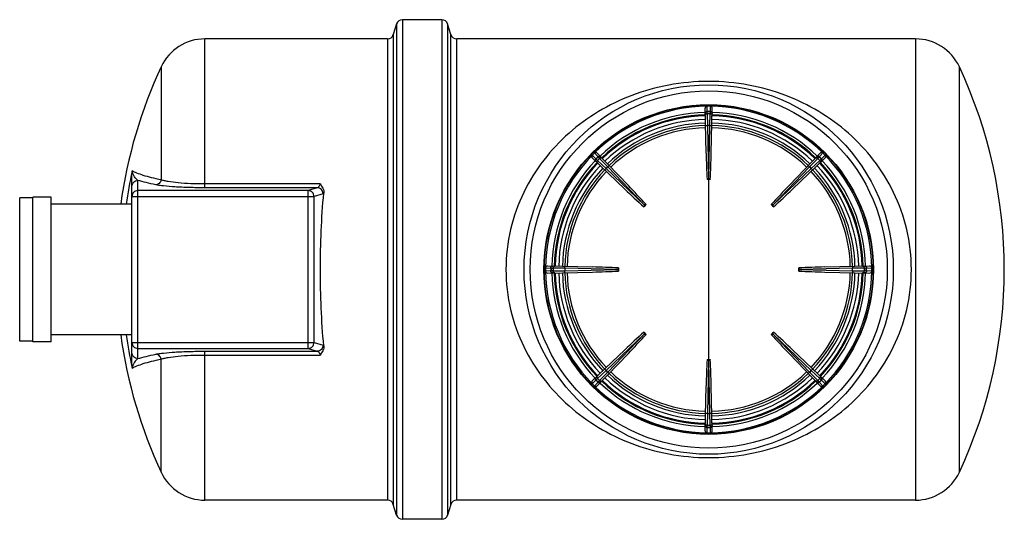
# Model space of a CAD drawing. Header units: millimetres. Extents: x 0 to 297, y 0 to 210.
# Tile 3 of 6: x 125 to 174, y 80 to 104. Entities that reach past the tile are written whole.
import ezdxf

# ---------------------------------------------------------------- set-up
doc = ezdxf.new("R2010")
doc.units = ezdxf.units.MM
doc.header["$LTSCALE"] = 16.335
doc.layers.get('0').update_dxf_attribs({"linetype": 'CONTINUOUS'})
doc.layers.add('AXES_REF', color=7, linetype='CONTINUOUS')

msp = doc.modelspace()

# ---------------------------------------------------------------- linework, layer by layer
at = {"color": 9, "linetype": 'Continuous'}
for p, q in [((143.771, 104.484), (143.771, 79.659)), ((145.731, 104.484), (145.731, 79.659)), ((143.485, 104.274), (143.485, 79.869)), ((146.017, 104.274), (146.017, 79.869)), ((133.951, 96.133), (133.951, 103.531)), ((143.031, 103.531), (143.031, 80.611)), ((143.317, 103.741), (143.317, 80.402)), ((146.185, 80.402), (146.185, 103.741)), ((146.471, 80.611), (146.471, 103.531)), ((169.291, 103.531), (169.291, 80.611)), ((131.776, 102.146), (131.776, 96.524)), ((171.466, 81.997), (171.466, 102.146)), ((158.927, 99.909), (158.921, 100.18)), ((159.075, 99.923), (159.075, 99.909)), ((158.929, 99.811), (158.941, 99.228)), ((159.061, 99.228), (159.072, 99.811)), ((158.845, 99.226), (158.941, 99.228)), ((158.941, 99.228), (158.998, 96.608)), ((159.004, 96.608), (159.061, 99.228)), ((159.061, 99.228), (159.157, 99.226)), ((153.477, 97.494), (153.211, 97.749)), ((153.324, 97.862), (153.579, 97.595)), ((153.477, 97.494), (153.898, 97.09)), ((153.983, 97.175), (153.579, 97.595)), ((164.423, 97.595), (164.019, 97.175)), ((164.104, 97.09), (164.524, 97.494)), ((164.423, 97.595), (164.678, 97.862)), ((164.791, 97.749), (164.524, 97.494)), ((153.831, 97.02), (153.898, 97.09)), ((153.898, 97.09), (155.791, 95.277)), ((153.983, 97.175), (154.052, 97.241)), ((155.795, 95.281), (153.983, 97.175)), ((164.019, 97.175), (162.206, 95.281)), ((162.21, 95.277), (164.104, 97.09)), ((163.95, 97.241), (164.019, 97.175)), ((164.104, 97.09), (164.17, 97.02)), ((130.621, 87.641), (130.621, 96.501)), ((159.004, 96.608), (158.998, 96.608)), ((159.001, 87.593), (159.001, 96.55)), ((139.091, 95.994), (130.621, 95.994)), ((139.674, 96.321), (133.951, 96.321)), ((139.538, 96.133), (133.951, 96.133)), ((139.538, 96.133), (139.091, 95.994)), ((139.091, 88.149), (139.091, 95.994)), ((130.321, 95.695), (139.38, 95.695)), ((139.827, 95.834), (139.38, 95.695)), ((139.38, 88.448), (139.38, 95.695)), ((155.795, 95.281), (155.791, 95.277)), ((162.21, 95.277), (162.206, 95.281)), ((151.149, 92.146), (151.163, 92.145)), ((151.844, 92.132), (151.261, 92.143)), ((151.844, 92.132), (151.846, 92.228)), ((154.465, 92.074), (151.844, 92.132)), ((151.844, 92.011), (154.465, 92.069)), ((154.465, 92.074), (154.465, 92.069)), ((166.158, 92.132), (163.537, 92.074)), ((163.537, 92.069), (163.537, 92.074)), ((163.537, 92.069), (166.158, 92.011)), ((166.156, 92.228), (166.158, 92.132)), ((166.741, 92.143), (166.158, 92.132)), ((166.741, 92.143), (167.109, 92.151)), ((151.163, 91.998), (150.892, 91.992)), ((151.261, 92), (151.844, 92.011)), ((151.846, 91.915), (151.844, 92.011)), ((166.158, 92.011), (166.156, 91.915)), ((166.158, 92.011), (166.741, 92)), ((167.109, 91.992), (166.741, 92)), ((155.791, 88.866), (153.898, 87.053)), ((153.983, 86.968), (155.795, 88.862)), ((155.791, 88.866), (155.795, 88.862)), ((162.206, 88.862), (162.21, 88.866)), ((162.206, 88.862), (164.019, 86.968)), ((164.104, 87.053), (162.21, 88.866)), ((130.321, 88.448), (139.38, 88.448)), ((130.621, 88.149), (139.091, 88.149)), ((139.091, 88.149), (139.538, 88.01)), ((139.38, 88.448), (139.827, 88.308)), ((133.951, 80.611), (133.951, 88.01)), ((133.951, 88.01), (139.538, 88.01)), ((133.951, 87.822), (139.674, 87.822)), ((131.776, 81.997), (131.776, 87.619)), ((158.998, 87.535), (158.941, 84.915)), ((158.998, 87.535), (159.004, 87.535)), ((159.061, 84.915), (159.004, 87.535)), ((153.898, 87.053), (153.477, 86.649)), ((153.579, 86.548), (153.983, 86.968)), ((153.898, 87.053), (153.831, 87.123)), ((154.052, 86.902), (153.983, 86.968)), ((164.019, 86.968), (163.95, 86.902)), ((164.019, 86.968), (164.423, 86.548)), ((164.17, 87.123), (164.104, 87.053)), ((164.524, 86.649), (164.104, 87.053)), ((153.211, 86.394), (153.477, 86.649)), ((153.579, 86.548), (153.324, 86.281)), ((164.678, 86.281), (164.423, 86.548)), ((164.524, 86.649), (164.791, 86.394)), ((158.941, 84.915), (158.845, 84.917)), ((158.941, 84.915), (158.929, 84.332)), ((159.157, 84.917), (159.061, 84.915)), ((159.072, 84.332), (159.061, 84.915)), ((158.921, 83.963), (158.929, 84.332)), ((159.072, 84.332), (159.081, 83.963))]:
    msp.add_line(p, q, dxfattribs=at)
at = {"color": 7, "linetype": 'Continuous'}
for p, q in [((145.731, 104.484), (143.771, 104.484)), ((143.485, 104.274), (143.317, 103.741)), ((146.185, 103.741), (146.017, 104.274)), ((158.875, 97.847), (158.826, 100.081)), ((158.929, 99.811), (158.928, 99.909)), ((159.074, 99.909), (159.072, 99.811)), ((159.081, 100.18), (159.074, 99.923)), ((159.127, 97.847), (159.176, 100.081)), ((153.213, 97.612), (154.828, 96.066)), ((153.46, 97.859), (155.006, 96.245)), ((162.996, 96.245), (164.541, 97.859)), ((163.174, 96.066), (164.788, 97.612)), ((130.329, 96.957), (130.331, 96.977)), ((130.321, 87.3), (130.321, 96.843)), ((130.321, 95.311), (126.301, 95.311)), ((150.892, 92.151), (151.149, 92.145)), ((150.991, 92.246), (153.225, 92.197)), ((151.163, 92.144), (151.261, 92.142)), ((164.776, 92.197), (167.011, 92.246)), ((150.991, 91.897), (153.225, 91.945)), ((151.261, 92), (151.163, 91.999)), ((164.776, 91.945), (167.011, 91.897)), ((130.321, 88.831), (126.301, 88.831)), ((153.213, 86.531), (154.828, 88.077)), ((153.46, 86.284), (155.006, 87.898)), ((162.996, 87.898), (164.541, 86.284)), ((163.174, 88.077), (164.788, 86.531)), ((130.331, 87.166), (130.329, 87.186)), ((158.826, 84.061), (158.875, 86.296)), ((159.176, 84.061), (159.127, 86.296)), ((143.485, 79.869), (143.317, 80.402)), ((146.185, 80.402), (146.017, 79.869)), ((145.731, 79.659), (143.771, 79.659))]:
    msp.add_line(p, q, dxfattribs=at)
for radius in [9.18, 8.191, 8.169]:
    msp.add_circle((159.001, 92.071), radius, dxfattribs=at)
at = {"color": 9, "linetype": 'Continuous'}
msp.add_circle((159.001, 92.071), 8.88, dxfattribs=at)
at = {"color": 7, "linetype": 'Continuous'}
for centre, radius, start, end in [((143.771, 104.184), 0.3, 90, 162.5171), ((145.731, 104.184), 0.3, 17.4829, 90), ((143.031, 103.831), 0.3, 270, 342.5171), ((146.471, 103.831), 0.3, 197.4829, 270), ((159.001, 92.071), 8.109, 89.4364, 90.5636), ((159.001, 92.071), 7.157, 91.25, 133.75), ((159.001, 92.071), 7.157, 46.25, 88.75), ((159.001, 92.071), 8.109, 134.4364, 135.5636), ((215.405, 99.117), 56.544, 181.287, 182.603), ((102.597, 99.117), 56.544, 357.397, 358.713), ((159.001, 92.071), 8.109, 44.4364, 45.5636), ((159.001, 92.071), 7.157, 136.25, 178.75), ((159.001, 92.071), 7.157, 1.25, 43.75), ((159.001, 92.071), 4.478, 88.9516, 91.0484), ((193.902, 136.937), 56.544, 226.287, 227.603), ((114.135, 57.17), 56.544, 42.397, 43.713), ((203.867, 57.17), 56.544, 136.287, 137.603), ((124.099, 136.937), 56.544, 312.397, 313.713), ((159.001, 92.071), 4.478, 133.9516, 136.0484), ((159.001, 92.071), 4.478, 43.9516, 46.0484), ((159.001, 92.071), 8.109, 179.4364, 180.5636), ((151.955, 35.667), 56.544, 87.397, 88.713), ((159.001, 92.071), 4.478, 178.9516, 181.0484), ((166.046, 35.667), 56.544, 91.287, 92.603), ((159.001, 92.071), 4.478, 358.9516, 1.0484), ((159.001, 92.071), 8.109, 359.4364, 0.5636), ((159.001, 92.071), 7.157, 181.25, 223.75), ((151.955, 148.476), 56.544, 271.287, 272.603), ((166.046, 148.476), 56.544, 267.397, 268.713), ((159.001, 92.071), 7.157, 316.25, 358.75), ((193.902, 47.206), 56.544, 132.397, 133.713), ((114.135, 126.973), 56.544, 316.287, 317.603), ((159.001, 92.071), 4.478, 223.9516, 226.0484), ((159.001, 92.071), 4.478, 313.9516, 316.0484), ((203.867, 126.973), 56.544, 222.397, 223.713), ((124.099, 47.206), 56.544, 46.287, 47.603), ((215.405, 85.026), 56.544, 177.397, 178.713), ((159.001, 92.071), 4.478, 268.9516, 271.0484), ((102.597, 85.026), 56.544, 1.287, 2.603), ((159.001, 92.071), 7.157, 226.25, 268.75), ((159.001, 92.071), 7.157, 271.25, 313.75), ((159.001, 92.071), 8.109, 224.4364, 225.5636), ((159.001, 92.071), 8.109, 314.4364, 315.5636), ((159.001, 92.071), 8.109, 269.4364, 270.5636), ((143.031, 80.311), 0.3, 17.4829, 90), ((146.471, 80.311), 0.3, 90, 162.5171), ((143.771, 79.959), 0.3, 197.4829, 270), ((145.731, 79.959), 0.3, 270, 342.5171)]:
    msp.add_arc(centre, radius, start, end, dxfattribs=at)
at = {"color": 9, "linetype": 'Continuous'}
for centre, radius, start, end in [((159.001, 92.071), 8.109, 90.5636, 134.4364), ((159.001, 92.071), 7.852, 89.4591, 90.5409), ((159.001, 92.071), 7.838, 89.4602, 90.5398), ((159.001, 92.071), 8.109, 45.5636, 89.4364), ((159.001, 92.071), 7.807, 91.25, 133.75), ((159.001, 92.071), 7.687, 91.25, 133.75), ((159.001, 92.071), 7.64, 91.25, 133.75), ((159.001, 92.071), 7.46, 91.25, 133.75), ((159.001, 92.071), 7.74, 89.4693, 90.5307), ((159.001, 92.071), 7.46, 46.25, 88.75), ((159.001, 92.071), 7.64, 46.25, 88.75), ((159.001, 92.071), 7.687, 46.25, 88.75), ((159.001, 92.071), 7.807, 46.25, 88.75), ((159.001, 92.071), 7.277, 91.25, 133.75), ((159.001, 92.071), 7.044, 91.25, 133.75), ((159.001, 92.071), 7.157, 89.5185, 90.4815), ((159.001, 92.071), 7.044, 46.25, 88.75), ((159.001, 92.071), 7.277, 46.25, 88.75), ((159.001, 92.071), 8.109, 135.5636, 179.4364), ((159.001, 92.071), 7.807, 136.25, 178.75), ((159.001, 92.071), 7.852, 134.4591, 135.5409), ((159.001, 92.071), 7.838, 134.4602, 135.5398), ((159.001, 92.071), 7.74, 134.4693, 135.5307), ((159.001, 92.071), 7.74, 44.4693, 45.5307), ((159.001, 92.071), 7.838, 44.4602, 45.5398), ((159.001, 92.071), 7.852, 44.4591, 45.5409), ((164.538, 97.504), 0.0953, 313.7773, 0.3407), ((159.001, 92.071), 7.807, 1.25, 43.75), ((159.001, 92.071), 8.109, 0.5636, 44.4364), ((153.365, 92.071), 23.548, 168.0266, 172.0919), ((159.001, 92.071), 7.687, 136.25, 178.75), ((159.001, 92.071), 7.64, 136.25, 178.75), ((159.001, 92.071), 7.46, 136.25, 178.75), ((159.001, 92.071), 7.277, 136.25, 178.75), ((159.001, 92.071), 7.044, 136.25, 178.75), ((159.001, 92.071), 7.157, 134.5185, 135.4815), ((159.001, 92.071), 7.157, 44.5185, 45.4815), ((159.001, 92.071), 7.044, 1.25, 43.75), ((159.001, 92.071), 7.277, 1.25, 43.75), ((159.001, 92.071), 7.46, 1.25, 43.75), ((159.001, 92.071), 7.64, 1.25, 43.75), ((159.001, 92.071), 7.687, 1.25, 43.75), ((159.001, 92.071), 7.852, 179.4591, 180.5409), ((159.001, 92.071), 7.838, 179.4602, 180.5398), ((159.001, 92.071), 7.74, 179.4693, 180.5307), ((159.001, 92.071), 7.157, 179.5185, 180.4815), ((159.001, 92.071), 7.157, 359.5185, 0.4815), ((159.001, 92.071), 7.74, 359.4693, 0.5307), ((159.001, 92.071), 7.838, 359.4602, 0.5398), ((159.001, 92.071), 7.852, 359.4591, 0.5409), ((159.001, 92.071), 8.109, 180.5636, 224.4364), ((159.001, 92.071), 7.807, 181.25, 223.75), ((159.001, 92.071), 7.687, 181.25, 223.75), ((159.001, 92.071), 7.64, 181.25, 223.75), ((159.001, 92.071), 7.46, 181.25, 223.75), ((159.001, 92.071), 7.277, 181.25, 223.75), ((159.001, 92.071), 7.044, 181.25, 223.75), ((159.001, 92.071), 7.044, 316.25, 358.75), ((159.001, 92.071), 7.277, 316.25, 358.75), ((159.001, 92.071), 7.46, 316.25, 358.75), ((159.001, 92.071), 7.64, 316.25, 358.75), ((159.001, 92.071), 7.687, 316.25, 358.75), ((159.001, 92.071), 7.807, 316.25, 358.75), ((159.001, 92.071), 8.109, 315.5636, 359.4364), ((153.365, 92.071), 23.548, 187.9081, 191.9735), ((159.001, 92.071), 7.46, 226.25, 268.75), ((159.001, 92.071), 7.157, 224.5185, 225.4815), ((159.001, 92.071), 7.277, 226.25, 268.75), ((159.001, 92.071), 7.044, 226.25, 268.75), ((159.001, 92.071), 7.044, 271.25, 313.75), ((159.001, 92.071), 7.277, 271.25, 313.75), ((159.001, 92.071), 7.46, 271.25, 313.75), ((159.001, 92.071), 7.157, 314.5185, 315.4815), ((164.538, 86.639), 0.0953, 359.6593, 46.2226), ((159.001, 92.071), 8.109, 225.5636, 269.4364), ((159.001, 92.071), 7.852, 224.4591, 225.5409), ((159.001, 92.071), 7.838, 224.4602, 225.5398), ((159.001, 92.071), 7.74, 224.4693, 225.5307), ((153.569, 86.535), 0.0953, 269.6593, 316.2226), ((159.001, 92.071), 7.807, 226.25, 268.75), ((159.001, 92.071), 7.687, 226.25, 268.75), ((159.001, 92.071), 7.64, 226.25, 268.75), ((159.001, 92.071), 8.109, 270.5636, 314.4364), ((159.001, 92.071), 7.64, 271.25, 313.75), ((159.001, 92.071), 7.687, 271.25, 313.75), ((159.001, 92.071), 7.807, 271.25, 313.75), ((164.433, 86.535), 0.0953, 223.7773, 270.3407), ((159.001, 92.071), 7.74, 314.4693, 315.5307), ((159.001, 92.071), 7.838, 314.4602, 315.5398), ((159.001, 92.071), 7.852, 314.4591, 315.5409), ((159.001, 92.071), 7.157, 269.5185, 270.4815), ((159.001, 92.071), 7.838, 269.4602, 270.5398), ((159.001, 92.071), 7.852, 269.4591, 270.5409), ((159.001, 92.071), 7.74, 269.4693, 270.5307)]:
    msp.add_arc(centre, radius, start, end, dxfattribs=at)
for points, knots in [([(169.081, 92.071), (169.081, 92.74), (168.926, 94.065), (168.265, 95.915), (167.259, 97.533), (165.988, 98.884), (164.503, 99.966), (162.826, 100.778), (160.972, 101.297), (159.001, 101.479), (157.03, 101.297), (155.175, 100.778), (153.498, 99.966), (152.013, 98.884), (150.743, 97.533), (149.736, 95.915), (149.075, 94.065), (148.921, 92.74), (148.921, 92.071)], [0, 0, 0, 0, 0.065814, 0.12997, 0.191873, 0.251996, 0.311453, 0.371747, 0.434482, 0.5, 0.565518, 0.628253, 0.688547, 0.748004, 0.808127, 0.87003, 0.934186, 1, 1, 1, 1]), ([(158.832, 99.826), (158.831, 99.85), (158.851, 99.902), (158.902, 99.923), (158.927, 99.923)], [0, 0, 0, 0, 0.499067, 1, 1, 1, 1]), ([(158.832, 99.814), (158.831, 99.838), (158.852, 99.89), (158.903, 99.909), (158.928, 99.909)], [0, 0, 0, 0, 0.494918, 1, 1, 1, 1]), ([(159.074, 99.923), (159.099, 99.923), (159.15, 99.902), (159.171, 99.85), (159.17, 99.826)], [0, 0, 0, 0, 0.500937, 1, 1, 1, 1]), ([(159.074, 99.909), (159.098, 99.909), (159.15, 99.89), (159.17, 99.838), (159.17, 99.814)], [0, 0, 0, 0, 0.505082, 1, 1, 1, 1]), ([(158.834, 99.716), (158.833, 99.74), (158.854, 99.791), (158.905, 99.811), (158.929, 99.811)], [0, 0, 0, 0, 0.494939, 1, 1, 1, 1]), ([(159.072, 99.811), (159.096, 99.811), (159.147, 99.792), (159.168, 99.74), (159.168, 99.716)], [0, 0, 0, 0, 0.505082, 1, 1, 1, 1]), ([(153.398, 97.435), (153.38, 97.452), (153.358, 97.502), (153.379, 97.553), (153.396, 97.571)], [0, 0, 0, 0, 0.499067, 1, 1, 1, 1]), ([(153.406, 97.427), (153.389, 97.444), (153.367, 97.494), (153.389, 97.544), (153.406, 97.562)], [0, 0, 0, 0, 0.494939, 1, 1, 1, 1]), ([(153.477, 97.359), (153.46, 97.376), (153.438, 97.426), (153.46, 97.476), (153.477, 97.494)], [0, 0, 0, 0, 0.494939, 1, 1, 1, 1]), ([(153.501, 97.676), (153.519, 97.693), (153.57, 97.714), (153.62, 97.692), (153.637, 97.674)], [0, 0, 0, 0, 0.500933, 1, 1, 1, 1]), ([(153.511, 97.666), (153.528, 97.683), (153.578, 97.705), (153.629, 97.683), (153.645, 97.666)], [0, 0, 0, 0, 0.505061, 1, 1, 1, 1]), ([(153.579, 97.595), (153.596, 97.612), (153.646, 97.634), (153.697, 97.612), (153.713, 97.595)], [0, 0, 0, 0, 0.505061, 1, 1, 1, 1]), ([(164.288, 97.595), (164.305, 97.612), (164.356, 97.634), (164.406, 97.612), (164.423, 97.595)], [0, 0, 0, 0, 0.494939, 1, 1, 1, 1]), ([(164.356, 97.666), (164.373, 97.683), (164.423, 97.705), (164.473, 97.683), (164.491, 97.666)], [0, 0, 0, 0, 0.494939, 1, 1, 1, 1]), ([(164.364, 97.674), (164.381, 97.692), (164.432, 97.714), (164.483, 97.693), (164.5, 97.676)], [0, 0, 0, 0, 0.499067, 1, 1, 1, 1]), ([(164.623, 97.496), (164.624, 97.483), (164.619, 97.457), (164.604, 97.436), (164.595, 97.427)], [0, 0, 0, 0, 0.502118, 1, 1, 1, 1]), ([(131.776, 96.524), (131.614, 96.558), (131.315, 96.624), (130.911, 96.735), (130.589, 96.847), (130.406, 96.932), (130.331, 96.977)], [0, 0, 0, 0, 0.327485, 0.603187, 0.827033, 1, 1, 1, 1]), ([(130.621, 96.501), (130.553, 96.545), (130.466, 96.645), (130.376, 96.811), (130.342, 96.916), (130.331, 96.977)], [0, 0, 0, 0, 0.424927, 0.673377, 1, 1, 1, 1]), ([(164.552, 97.428), (164.553, 97.416), (164.548, 97.39), (164.533, 97.368), (164.524, 97.359)], [0, 0, 0, 0, 0.502118, 1, 1, 1, 1]), ([(130.321, 96.203), (130.321, 96.241), (130.336, 96.32), (130.403, 96.419), (130.503, 96.486), (130.582, 96.501), (130.621, 96.501)], [0, 0, 0, 0, 0.2496, 0.499435, 0.749601, 1, 1, 1, 1]), ([(131.504, 96.281), (131.343, 96.314), (131.047, 96.381), (130.754, 96.46), (130.621, 96.501)], [0, 0, 0, 0, 0.541778, 1, 1, 1, 1]), ([(131.776, 96.524), (131.769, 96.491), (131.745, 96.427), (131.683, 96.349), (131.599, 96.296), (131.536, 96.282), (131.504, 96.281)], [0, 0, 0, 0, 0.257454, 0.511035, 0.758435, 1, 1, 1, 1]), ([(133.951, 96.321), (133.715, 96.321), (133.269, 96.33), (132.657, 96.369), (132.217, 96.421), (131.938, 96.477), (131.825, 96.507), (131.776, 96.524)], [0, 0, 0, 0, 0.322884, 0.61095, 0.839939, 0.928685, 1, 1, 1, 1]), ([(130.621, 95.994), (130.582, 95.994), (130.503, 95.979), (130.403, 95.912), (130.336, 95.813), (130.321, 95.734), (130.321, 95.695)], [0, 0, 0, 0, 0.2504, 0.500565, 0.7504, 1, 1, 1, 1]), ([(133.951, 96.133), (133.688, 96.133), (133.189, 96.14), (132.503, 96.169), (132.007, 96.207), (131.69, 96.247), (131.561, 96.269), (131.504, 96.281)], [0, 0, 0, 0, 0.321385, 0.609462, 0.839714, 0.928903, 1, 1, 1, 1]), ([(139.38, 95.695), (139.38, 95.734), (139.363, 95.811), (139.299, 95.909), (139.204, 95.976), (139.128, 95.994), (139.091, 95.994)], [0, 0, 0, 0, 0.252828, 0.504986, 0.754248, 1, 1, 1, 1]), ([(139.674, 96.321), (139.668, 96.296), (139.647, 96.222), (139.59, 96.142), (139.538, 96.133)], [0, 0, 0, 0, 0.330144, 1, 1, 1, 1]), ([(139.827, 95.834), (139.827, 95.873), (139.81, 95.95), (139.746, 96.048), (139.651, 96.115), (139.575, 96.133), (139.538, 96.133)], [0, 0, 0, 0, 0.252827, 0.504986, 0.754248, 1, 1, 1, 1]), ([(139.863, 95.861), (139.861, 95.858), (139.85, 95.847), (139.838, 95.838), (139.827, 95.834)], [0, 0, 0, 0, 0.28847, 1, 1, 1, 1]), ([(148.921, 92.071), (148.921, 91.403), (149.075, 90.078), (149.736, 88.228), (150.743, 86.61), (152.013, 85.259), (153.498, 84.177), (155.175, 83.365), (157.03, 82.846), (159.001, 82.664), (160.972, 82.846), (162.826, 83.365), (164.503, 84.177), (165.988, 85.259), (167.259, 86.61), (168.265, 88.228), (168.926, 90.078), (169.081, 91.403), (169.081, 92.071)], [0, 0, 0, 0, 0.065814, 0.12997, 0.191873, 0.251996, 0.311453, 0.371747, 0.434482, 0.5, 0.565518, 0.628253, 0.688547, 0.748004, 0.808127, 0.87003, 0.934186, 1, 1, 1, 1]), ([(151.149, 92.145), (151.149, 92.169), (151.17, 92.221), (151.222, 92.241), (151.247, 92.241)], [0, 0, 0, 0, 0.500937, 1, 1, 1, 1]), ([(151.163, 92.144), (151.163, 92.169), (151.183, 92.22), (151.234, 92.241), (151.258, 92.24)], [0, 0, 0, 0, 0.505082, 1, 1, 1, 1]), ([(151.261, 92.142), (151.261, 92.167), (151.281, 92.218), (151.332, 92.239), (151.356, 92.238)], [0, 0, 0, 0, 0.505082, 1, 1, 1, 1]), ([(166.645, 92.238), (166.669, 92.239), (166.72, 92.218), (166.741, 92.168), (166.741, 92.143)], [0, 0, 0, 0, 0.494939, 1, 1, 1, 1]), ([(166.743, 92.24), (166.767, 92.241), (166.818, 92.221), (166.839, 92.17), (166.839, 92.145)], [0, 0, 0, 0, 0.494939, 1, 1, 1, 1]), ([(166.755, 92.241), (166.779, 92.241), (166.831, 92.221), (166.852, 92.17), (166.853, 92.146)], [0, 0, 0, 0, 0.499067, 1, 1, 1, 1]), ([(151.247, 91.902), (151.222, 91.902), (151.17, 91.922), (151.149, 91.973), (151.149, 91.997)], [0, 0, 0, 0, 0.499067, 1, 1, 1, 1]), ([(151.258, 91.903), (151.234, 91.902), (151.183, 91.923), (151.163, 91.974), (151.163, 91.999)], [0, 0, 0, 0, 0.494918, 1, 1, 1, 1]), ([(151.356, 91.905), (151.332, 91.904), (151.281, 91.925), (151.261, 91.975), (151.261, 92)], [0, 0, 0, 0, 0.494939, 1, 1, 1, 1]), ([(166.741, 92), (166.741, 91.975), (166.72, 91.925), (166.669, 91.904), (166.645, 91.905)], [0, 0, 0, 0, 0.505061, 1, 1, 1, 1]), ([(166.839, 91.998), (166.839, 91.973), (166.818, 91.922), (166.767, 91.902), (166.743, 91.903)], [0, 0, 0, 0, 0.505061, 1, 1, 1, 1]), ([(166.853, 91.997), (166.852, 91.973), (166.831, 91.922), (166.779, 91.902), (166.755, 91.902)], [0, 0, 0, 0, 0.500933, 1, 1, 1, 1]), ([(130.321, 88.448), (130.321, 88.409), (130.336, 88.33), (130.403, 88.231), (130.503, 88.164), (130.582, 88.149), (130.621, 88.149)], [0, 0, 0, 0, 0.2496, 0.499435, 0.7496, 1, 1, 1, 1]), ([(139.091, 88.149), (139.128, 88.149), (139.204, 88.167), (139.299, 88.234), (139.363, 88.332), (139.38, 88.409), (139.38, 88.448)], [0, 0, 0, 0, 0.245752, 0.495014, 0.747172, 1, 1, 1, 1]), ([(139.827, 88.308), (139.827, 88.27), (139.81, 88.193), (139.746, 88.095), (139.651, 88.027), (139.575, 88.01), (139.538, 88.01)], [0, 0, 0, 0, 0.252827, 0.504986, 0.754248, 1, 1, 1, 1]), ([(139.827, 88.308), (139.831, 88.308), (139.844, 88.302), (139.856, 88.291), (139.863, 88.282)], [0, 0, 0, 0, 0.2185, 1, 1, 1, 1]), ([(130.621, 87.641), (130.582, 87.641), (130.503, 87.657), (130.403, 87.724), (130.336, 87.823), (130.321, 87.902), (130.321, 87.94)], [0, 0, 0, 0, 0.250399, 0.500565, 0.7504, 1, 1, 1, 1]), ([(130.621, 87.641), (130.553, 87.598), (130.466, 87.498), (130.376, 87.332), (130.342, 87.227), (130.331, 87.166)], [0, 0, 0, 0, 0.424927, 0.673377, 1, 1, 1, 1]), ([(130.621, 87.641), (130.754, 87.683), (131.047, 87.762), (131.343, 87.829), (131.504, 87.862)], [0, 0, 0, 0, 0.458222, 1, 1, 1, 1]), ([(131.504, 87.862), (131.561, 87.874), (131.69, 87.896), (132.007, 87.936), (132.503, 87.974), (133.189, 88.003), (133.688, 88.01), (133.951, 88.01)], [0, 0, 0, 0, 0.071097, 0.160286, 0.390538, 0.678615, 1, 1, 1, 1]), ([(131.776, 87.619), (131.769, 87.652), (131.745, 87.716), (131.683, 87.794), (131.599, 87.847), (131.536, 87.861), (131.504, 87.862)], [0, 0, 0, 0, 0.257454, 0.511035, 0.758435, 1, 1, 1, 1]), ([(131.776, 87.619), (131.825, 87.636), (131.938, 87.666), (132.217, 87.722), (132.657, 87.774), (133.269, 87.813), (133.715, 87.822), (133.951, 87.822)], [0, 0, 0, 0, 0.071315, 0.160061, 0.38905, 0.677116, 1, 1, 1, 1]), ([(139.538, 88.01), (139.552, 88.007), (139.594, 87.989), (139.645, 87.922), (139.666, 87.859), (139.674, 87.822)], [0, 0, 0, 0, 0.185236, 0.535171, 1, 1, 1, 1]), ([(130.331, 87.166), (130.406, 87.211), (130.589, 87.296), (130.911, 87.408), (131.315, 87.519), (131.614, 87.585), (131.776, 87.619)], [0, 0, 0, 0, 0.172967, 0.396813, 0.672515, 1, 1, 1, 1]), ([(153.396, 86.572), (153.379, 86.589), (153.358, 86.641), (153.38, 86.691), (153.398, 86.708)], [0, 0, 0, 0, 0.500933, 1, 1, 1, 1]), ([(153.406, 86.581), (153.389, 86.599), (153.367, 86.649), (153.389, 86.699), (153.406, 86.716)], [0, 0, 0, 0, 0.505061, 1, 1, 1, 1]), ([(153.477, 86.649), (153.46, 86.667), (153.438, 86.717), (153.46, 86.767), (153.477, 86.784)], [0, 0, 0, 0, 0.505061, 1, 1, 1, 1]), ([(164.524, 86.784), (164.533, 86.775), (164.548, 86.753), (164.553, 86.727), (164.552, 86.715)], [0, 0, 0, 0, 0.497882, 1, 1, 1, 1]), ([(164.595, 86.716), (164.604, 86.707), (164.619, 86.685), (164.624, 86.66), (164.623, 86.647)], [0, 0, 0, 0, 0.497882, 1, 1, 1, 1]), ([(153.645, 86.477), (153.637, 86.468), (153.615, 86.453), (153.589, 86.449), (153.576, 86.449)], [0, 0, 0, 0, 0.497882, 1, 1, 1, 1]), ([(153.713, 86.548), (153.704, 86.539), (153.683, 86.524), (153.657, 86.519), (153.644, 86.52)], [0, 0, 0, 0, 0.497882, 1, 1, 1, 1]), ([(164.358, 86.52), (164.345, 86.519), (164.319, 86.524), (164.297, 86.539), (164.288, 86.548)], [0, 0, 0, 0, 0.502118, 1, 1, 1, 1]), ([(164.426, 86.449), (164.413, 86.449), (164.387, 86.453), (164.365, 86.468), (164.356, 86.477)], [0, 0, 0, 0, 0.502118, 1, 1, 1, 1]), ([(158.927, 84.233), (158.902, 84.234), (158.852, 84.254), (158.831, 84.305), (158.832, 84.329)], [0, 0, 0, 0, 0.505061, 1, 1, 1, 1]), ([(158.927, 84.22), (158.902, 84.22), (158.851, 84.241), (158.831, 84.293), (158.832, 84.317)], [0, 0, 0, 0, 0.500933, 1, 1, 1, 1]), ([(158.929, 84.332), (158.905, 84.332), (158.854, 84.352), (158.833, 84.403), (158.834, 84.427)], [0, 0, 0, 0, 0.505061, 1, 1, 1, 1]), ([(159.168, 84.427), (159.168, 84.403), (159.148, 84.352), (159.097, 84.332), (159.072, 84.332)], [0, 0, 0, 0, 0.494939, 1, 1, 1, 1]), ([(159.17, 84.329), (159.17, 84.305), (159.15, 84.254), (159.099, 84.234), (159.075, 84.233)], [0, 0, 0, 0, 0.494939, 1, 1, 1, 1]), ([(159.17, 84.317), (159.171, 84.293), (159.151, 84.241), (159.1, 84.22), (159.075, 84.22)], [0, 0, 0, 0, 0.499067, 1, 1, 1, 1])]:
    msp.add_open_spline(points, degree=3, knots=knots, dxfattribs=at)
at = {"color": 7, "linetype": 'Continuous'}
for points, knots in [([(158.921, 100.18), (158.896, 100.18), (158.845, 100.158), (158.825, 100.106), (158.826, 100.081)], [0, 0, 0, 0, 0.499863, 1, 1, 1, 1]), ([(159.176, 100.081), (159.176, 100.106), (159.157, 100.158), (159.105, 100.18), (159.081, 100.18)], [0, 0, 0, 0, 0.500122, 1, 1, 1, 1]), ([(153.211, 97.749), (153.193, 97.731), (153.172, 97.68), (153.195, 97.629), (153.213, 97.612)], [0, 0, 0, 0, 0.499863, 1, 1, 1, 1]), ([(153.46, 97.859), (153.443, 97.877), (153.393, 97.9), (153.341, 97.879), (153.324, 97.862)], [0, 0, 0, 0, 0.500122, 1, 1, 1, 1]), ([(164.678, 97.862), (164.66, 97.879), (164.609, 97.9), (164.558, 97.877), (164.541, 97.859)], [0, 0, 0, 0, 0.499863, 1, 1, 1, 1]), ([(164.788, 97.612), (164.806, 97.629), (164.829, 97.68), (164.808, 97.731), (164.791, 97.749)], [0, 0, 0, 0, 0.500122, 1, 1, 1, 1]), ([(130.329, 96.957), (130.327, 96.938), (130.322, 96.9), (130.321, 96.862), (130.321, 96.843)], [0, 0, 0, 0, 0.501167, 1, 1, 1, 1]), ([(158.998, 96.608), (158.984, 96.596), (158.963, 96.58), (158.937, 96.56), (158.925, 96.552), (158.919, 96.549)], [0, 0, 0, 0, 0.552597, 0.800008, 1, 1, 1, 1]), ([(159.083, 96.549), (159.077, 96.552), (159.064, 96.56), (159.038, 96.58), (159.018, 96.596), (159.004, 96.608)], [0, 0, 0, 0, 0.199991, 0.447398, 1, 1, 1, 1]), ([(139.674, 96.321), (139.73, 96.257), (139.808, 96.152), (139.862, 95.989), (139.867, 95.903), (139.863, 95.861)], [0, 0, 0, 0, 0.502249, 0.751414, 1, 1, 1, 1]), ([(139.863, 88.282), (139.805, 88.902), (139.719, 90.165), (139.676, 92.071), (139.719, 93.978), (139.805, 95.241), (139.863, 95.861)], [0, 0, 0, 0, 0.246426, 0.5, 0.753574, 1, 1, 1, 1]), ([(155.791, 95.277), (155.789, 95.259), (155.787, 95.233), (155.782, 95.2), (155.779, 95.186), (155.777, 95.18)], [0, 0, 0, 0, 0.552597, 0.800008, 1, 1, 1, 1]), ([(155.893, 95.296), (155.886, 95.293), (155.872, 95.29), (155.84, 95.286), (155.813, 95.283), (155.795, 95.281)], [0, 0, 0, 0, 0.199991, 0.447398, 1, 1, 1, 1]), ([(162.206, 95.281), (162.188, 95.283), (162.162, 95.286), (162.13, 95.29), (162.115, 95.293), (162.109, 95.296)], [0, 0, 0, 0, 0.552597, 0.800008, 1, 1, 1, 1]), ([(162.225, 95.18), (162.223, 95.186), (162.22, 95.2), (162.215, 95.233), (162.212, 95.259), (162.21, 95.277)], [0, 0, 0, 0, 0.199991, 0.447398, 1, 1, 1, 1]), ([(150.991, 92.246), (150.966, 92.247), (150.914, 92.227), (150.892, 92.176), (150.892, 92.151)], [0, 0, 0, 0, 0.500122, 1, 1, 1, 1]), ([(154.523, 92.153), (154.52, 92.147), (154.512, 92.135), (154.493, 92.109), (154.476, 92.089), (154.465, 92.074)], [0, 0, 0, 0, 0.199991, 0.447398, 1, 1, 1, 1]), ([(154.465, 92.069), (154.476, 92.054), (154.493, 92.034), (154.512, 92.008), (154.52, 91.995), (154.523, 91.99)], [0, 0, 0, 0, 0.552597, 0.800008, 1, 1, 1, 1]), ([(163.537, 92.074), (163.525, 92.089), (163.509, 92.109), (163.489, 92.135), (163.481, 92.147), (163.478, 92.153)], [0, 0, 0, 0, 0.552597, 0.800008, 1, 1, 1, 1]), ([(163.478, 91.99), (163.481, 91.995), (163.489, 92.008), (163.509, 92.034), (163.525, 92.054), (163.537, 92.069)], [0, 0, 0, 0, 0.199991, 0.447398, 1, 1, 1, 1]), ([(167.109, 92.151), (167.109, 92.176), (167.088, 92.227), (167.036, 92.247), (167.011, 92.246)], [0, 0, 0, 0, 0.499863, 1, 1, 1, 1]), ([(150.892, 91.992), (150.892, 91.967), (150.914, 91.916), (150.966, 91.896), (150.991, 91.897)], [0, 0, 0, 0, 0.499863, 1, 1, 1, 1]), ([(167.011, 91.897), (167.036, 91.896), (167.088, 91.916), (167.109, 91.967), (167.109, 91.992)], [0, 0, 0, 0, 0.500122, 1, 1, 1, 1]), ([(155.777, 88.963), (155.779, 88.957), (155.782, 88.943), (155.787, 88.91), (155.789, 88.884), (155.791, 88.866)], [0, 0, 0, 0, 0.199991, 0.447398, 1, 1, 1, 1]), ([(155.795, 88.862), (155.813, 88.86), (155.84, 88.857), (155.872, 88.853), (155.886, 88.85), (155.893, 88.847)], [0, 0, 0, 0, 0.552597, 0.800008, 1, 1, 1, 1]), ([(162.109, 88.847), (162.115, 88.85), (162.13, 88.853), (162.162, 88.857), (162.188, 88.86), (162.206, 88.862)], [0, 0, 0, 0, 0.199991, 0.447398, 1, 1, 1, 1]), ([(162.21, 88.866), (162.212, 88.884), (162.215, 88.91), (162.22, 88.943), (162.223, 88.957), (162.225, 88.963)], [0, 0, 0, 0, 0.552597, 0.800008, 1, 1, 1, 1]), ([(139.863, 88.282), (139.867, 88.24), (139.862, 88.154), (139.808, 87.991), (139.73, 87.886), (139.674, 87.822)], [0, 0, 0, 0, 0.248586, 0.497751, 1, 1, 1, 1]), ([(130.321, 87.3), (130.321, 87.281), (130.322, 87.243), (130.327, 87.205), (130.329, 87.186)], [0, 0, 0, 0, 0.498825, 1, 1, 1, 1]), ([(158.919, 87.594), (158.925, 87.591), (158.937, 87.583), (158.963, 87.563), (158.984, 87.547), (158.998, 87.535)], [0, 0, 0, 0, 0.199991, 0.447398, 1, 1, 1, 1]), ([(159.004, 87.535), (159.018, 87.547), (159.038, 87.563), (159.064, 87.583), (159.077, 87.591), (159.083, 87.594)], [0, 0, 0, 0, 0.552597, 0.800008, 1, 1, 1, 1]), ([(153.213, 86.531), (153.195, 86.514), (153.172, 86.463), (153.193, 86.412), (153.211, 86.394)], [0, 0, 0, 0, 0.500122, 1, 1, 1, 1]), ([(153.324, 86.281), (153.341, 86.264), (153.393, 86.243), (153.443, 86.266), (153.46, 86.284)], [0, 0, 0, 0, 0.499863, 1, 1, 1, 1]), ([(164.541, 86.284), (164.558, 86.266), (164.609, 86.243), (164.66, 86.264), (164.678, 86.281)], [0, 0, 0, 0, 0.500122, 1, 1, 1, 1]), ([(164.791, 86.394), (164.808, 86.412), (164.829, 86.463), (164.806, 86.514), (164.788, 86.531)], [0, 0, 0, 0, 0.499863, 1, 1, 1, 1]), ([(158.826, 84.061), (158.825, 84.037), (158.845, 83.985), (158.896, 83.963), (158.921, 83.963)], [0, 0, 0, 0, 0.500122, 1, 1, 1, 1]), ([(159.081, 83.963), (159.105, 83.963), (159.157, 83.985), (159.176, 84.037), (159.176, 84.061)], [0, 0, 0, 0, 0.499863, 1, 1, 1, 1])]:
    msp.add_open_spline(points, degree=3, knots=knots, dxfattribs=at)
at = {"color": 9, "linetype": 'Continuous'}
for points in [[(164.524, 97.494), (164.541, 97.477), (164.552, 97.452), (164.552, 97.428)], [(164.595, 97.562), (164.612, 97.545), (164.623, 97.52), (164.623, 97.496)], [(164.605, 97.571), (164.622, 97.554), (164.633, 97.528), (164.633, 97.504)], [(164.552, 86.715), (164.552, 86.691), (164.541, 86.666), (164.524, 86.649)], [(153.568, 86.439), (153.544, 86.44), (153.518, 86.45), (153.501, 86.467)], [(153.576, 86.449), (153.552, 86.45), (153.528, 86.46), (153.511, 86.477)], [(153.644, 86.52), (153.62, 86.52), (153.595, 86.531), (153.579, 86.548)], [(164.423, 86.548), (164.406, 86.531), (164.381, 86.52), (164.358, 86.52)], [(164.491, 86.477), (164.474, 86.46), (164.449, 86.45), (164.426, 86.449)], [(164.5, 86.467), (164.483, 86.45), (164.458, 86.44), (164.433, 86.439)], [(164.623, 86.647), (164.623, 86.623), (164.612, 86.598), (164.595, 86.581)], [(164.633, 86.639), (164.633, 86.615), (164.622, 86.589), (164.605, 86.572)]]:
    msp.add_open_spline(points, degree=3, dxfattribs=at)
at = {"layer": 'AXES_REF', "color": 7, "linetype": 'Continuous'}
for p, q in [((143.031, 103.531), (133.951, 103.531)), ((169.291, 103.531), (146.471, 103.531)), ((125.401, 95.635), (124.741, 95.626)), ((124.741, 88.516), (124.741, 95.626)), ((125.401, 88.471), (125.401, 95.671)), ((126.301, 95.671), (125.401, 95.671)), ((126.301, 88.471), (126.301, 95.671)), ((125.401, 88.507), (124.741, 88.516)), ((126.301, 88.471), (125.401, 88.471)), ((143.031, 80.611), (133.951, 80.611)), ((169.291, 80.611), (146.471, 80.611))]:
    msp.add_line(p, q, dxfattribs=at)
for centre, radius, start, end in [((133.951, 101.131), 2.4, 90, 154.9826), ((169.291, 101.131), 2.4, 25.0174, 90), ((153.365, 92.071), 23.824, 154.9826, 172.1835), ((149.877, 92.071), 23.824, 334.9826, 25.0174), ((153.365, 92.071), 23.824, 187.8165, 205.0174), ((133.951, 83.011), 2.4, 205.0174, 270), ((169.291, 83.011), 2.4, 270, 334.9826)]:
    msp.add_arc(centre, radius, start, end, dxfattribs=at)

doc.saveas('drawing.dxf')
